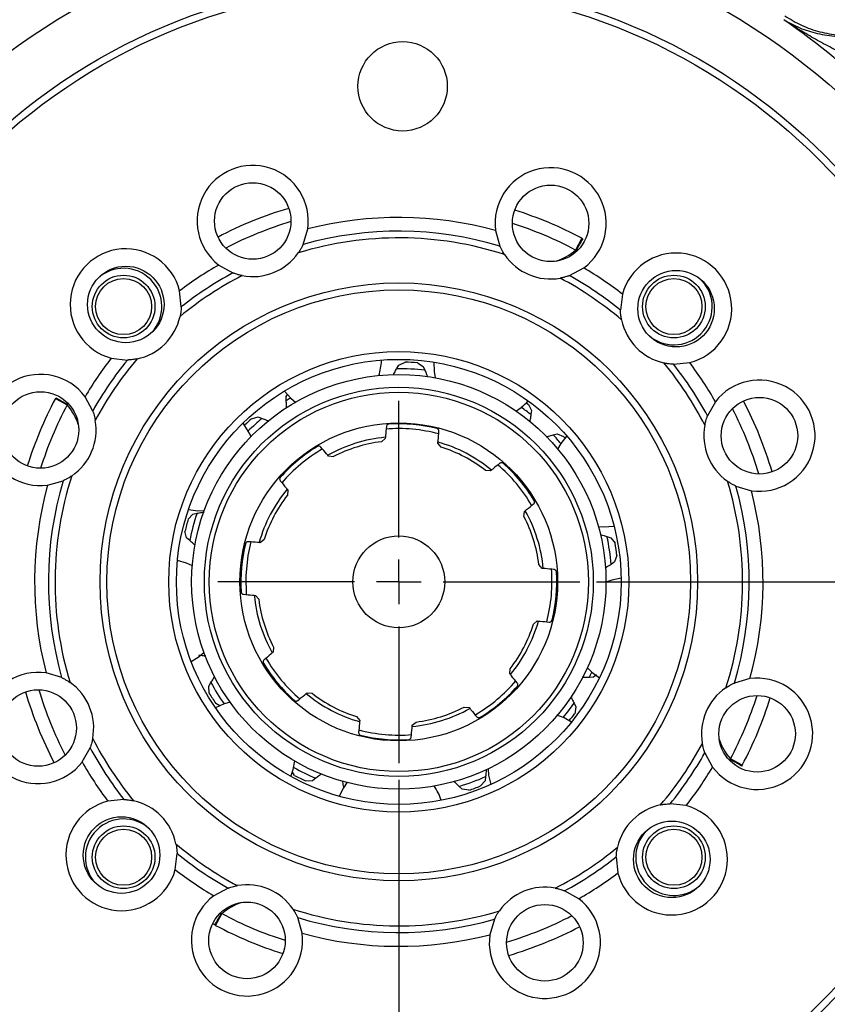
# Model space of a CAD drawing. Header units: inches. Extents: x 0.1 to 16.9, y 0.1 to 10.9.
# Tile 12 of 14: x 12.3 to 14.7, y 5.6 to 8.6. Entities that reach past the tile are written whole.
import ezdxf

# ---------------------------------------------------------------- set-up
doc = ezdxf.new("R2010")
doc.units = ezdxf.units.IN
doc.header["$MEASUREMENT"] = 0
doc.layers.add('DIMENSION', color=7, linetype='Continuous')
doc.styles.add('SLDTEXTSTYLE0', font='TXT', dxfattribs={"width": 0.75})
doc.dimstyles.new('SLDDIMSTYLE0', dxfattribs={"dimtxt": 0.125, "dimasz": 0.13, "dimexe": 0, "dimexo": 0.0625, "dimgap": 0.03125, "dimtad": 0, "dimtih": 1, "dimtoh": 1, "dimdec": 1, "dimlfac": 1.5, "dimrnd": 1e-09, "dimzin": 12, "dimdsep": 46, "dimtxsty": 'SLDTEXTSTYLE0', "dimsah": 1, "dimcen": 0.09, "dimadec": 0, "dimazin": 3, "dimtfac": 1, "dimtdec": 1, "dimtofl": 0, "dimtmove": 0, "dimatfit": 3, "dimfxl": 0, "dimfrac": 2, "dimtolj": 1, "dimtzin": 12, "dimarcsym": 0})
doc.dimstyles.new('SLDDIMSTYLE3', dxfattribs={"dimtxt": 0.125, "dimasz": 0.13, "dimexe": 0, "dimexo": 0.0625, "dimgap": 0.03125, "dimtad": 0, "dimtih": 1, "dimtoh": 1, "dimdec": 1, "dimlfac": 1.5, "dimrnd": 1e-09, "dimzin": 12, "dimdsep": 46, "dimtxsty": 'SLDTEXTSTYLE0', "dimsah": 1, "dimcen": 0.09, "dimadec": 0, "dimazin": 3, "dimtfac": 1, "dimtdec": 1, "dimtmove": 0, "dimatfit": 0, "dimfxl": 0, "dimfrac": 2, "dimtolj": 1, "dimtzin": 12, "dimarcsym": 0})

# ---------------------------------------------------------------- blocks, each defined once
blk = doc.blocks.new('_D_6')
at = {"layer": 'DIMENSION'}
for p, q in [((14.0697, 8.9401), (16.2448, 8.9401)), ((16.1198, 8.9401), (16.1198, 7.5565)), ((15.9813, 7.5311), (15.9432, 7.5311)), ((15.9432, 7.5311), (15.9432, 7.3327)), ((16.2584, 7.5311), (16.2965, 7.5311)), ((16.2965, 7.5311), (16.2965, 7.3327)), ((15.9432, 7.3327), (15.9813, 7.3327)), ((16.2965, 7.3327), (16.2584, 7.3327)), ((16.1198, 4.0704), (16.1198, 7.1457)), ((14.648, 4.0704), (16.2448, 4.0704))]:
    blk.add_line(p, q, dxfattribs=at)
for points in [[(16.1198, 8.9401), (16.0998, 8.8101), (16.1398, 8.8101)], [(16.1198, 4.0704), (16.1398, 4.2004), (16.0998, 4.2004)]]:
    blk.add_solid(points, dxfattribs=at)
at = {"layer": 'DIMENSION', "char_height": 0.125, "attachment_point": 1, "style": 'SLDTEXTSTYLE0'}
for s, insert in [('186', (15.9813, 7.4938)), ('7.3', (16.0044, 7.3068))]:
    blk.add_mtext(s, dxfattribs=dict(at, insert=insert))
blk = doc.blocks.new('_D_7')
at = {"layer": 'DIMENSION'}
for p, q in [((15.4452, 6.0311), (15.4452, 3.0402)), ((12.5585, 4.3149), (12.5585, 3.0402)), ((13.2387, 3.3453), (13.2006, 3.3453)), ((13.2006, 3.3453), (13.2006, 3.1468)), ((13.5157, 3.3453), (13.5538, 3.3453)), ((13.5538, 3.3453), (13.5538, 3.1468)), ((12.5585, 3.1652), (13.0909, 3.1652)), ((15.4452, 3.1652), (13.6634, 3.1652)), ((13.2006, 3.1468), (13.2387, 3.1468)), ((13.5538, 3.1468), (13.5157, 3.1468))]:
    blk.add_line(p, q, dxfattribs=at)
for points in [[(12.5585, 3.1652), (12.6885, 3.1452), (12.6885, 3.1852)], [(15.4452, 3.1652), (15.3152, 3.1852), (15.3152, 3.1452)]]:
    blk.add_solid(points, dxfattribs=at)
at = {"layer": 'DIMENSION', "char_height": 0.125, "attachment_point": 1, "style": 'SLDTEXTSTYLE0'}
for s, insert in [('110', (13.2387, 3.308)), ('4.3', (13.2617, 3.121))]:
    blk.add_mtext(s, dxfattribs=dict(at, insert=insert))
blk = doc.blocks.new('_D_8')
at = {"layer": 'DIMENSION'}
for p, q in [((13.3919, 6.2938), (13.3919, 3.7439)), ((12.5585, 4.3149), (12.5585, 3.7439)), ((12.8025, 4.049), (12.7644, 4.049)), ((12.7644, 4.049), (12.7644, 3.8505)), ((12.9872, 4.049), (13.0253, 4.049)), ((13.0253, 4.049), (13.0253, 3.8505)), ((12.5585, 3.8689), (12.3085, 3.8689)), ((13.3919, 3.8689), (13.6419, 3.8689)), ((12.7644, 3.8505), (12.8025, 3.8505)), ((13.0253, 3.8505), (12.9872, 3.8505))]:
    blk.add_line(p, q, dxfattribs=at)
for points in [[(12.5585, 3.8689), (12.4285, 3.8889), (12.4285, 3.8489)], [(13.3919, 3.8689), (13.5219, 3.8489), (13.5219, 3.8889)]]:
    blk.add_solid(points, dxfattribs=at)
at = {"layer": 'DIMENSION', "char_height": 0.125, "attachment_point": 1, "style": 'SLDTEXTSTYLE0'}
for s, insert in [('32', (12.8025, 4.0117)), ('1.3', (12.7794, 3.8246))]:
    blk.add_mtext(s, dxfattribs=dict(at, insert=insert))
blk = doc.blocks.new('_D_12')
at = {"layer": 'DIMENSION'}
for p, q in [((13.9848, 6.8868), (15.8875, 6.8868)), ((15.7625, 6.8868), (15.7625, 4.9339)), ((15.624, 4.9085), (15.5859, 4.9085)), ((15.5859, 4.9085), (15.5859, 4.7101)), ((15.901, 4.9085), (15.9391, 4.9085)), ((15.9391, 4.9085), (15.9391, 4.7101)), ((15.5859, 4.7101), (15.624, 4.7101)), ((15.9391, 4.7101), (15.901, 4.7101)), ((15.7625, 4.0704), (15.7625, 4.523)), ((14.2339, 4.0704), (15.8875, 4.0704))]:
    blk.add_line(p, q, dxfattribs=at)
for points in [[(15.7625, 6.8868), (15.7425, 6.7568), (15.7825, 6.7568)], [(15.7625, 4.0704), (15.7825, 4.2004), (15.7425, 4.2004)]]:
    blk.add_solid(points, dxfattribs=at)
at = {"layer": 'DIMENSION', "char_height": 0.125, "attachment_point": 1, "style": 'SLDTEXTSTYLE0'}
for s, insert in [('107', (15.624, 4.8712)), ('4.2', (15.647, 4.6842))]:
    blk.add_mtext(s, dxfattribs=dict(at, insert=insert))
blk = doc.blocks.new('SW_CENTERMARKSYMBOL_1')
at = {"layer": 'DIMENSION', "color": 0}
for p, q in [((0, 0.1333), (0, 0.5429)), ((0, 0), (0, 0.0667)), ((-0.1333, 0), (-0.5429, 0)), ((0, 0), (-0.0667, 0)), ((0, 0), (0, -0.0667)), ((0, 0), (0.0667, 0)), ((0.1333, 0), (0.5429, 0)), ((0, -0.1333), (0, -0.5429))]:
    blk.add_line(p, q, dxfattribs=at)

msp = doc.modelspace()

# ---------------------------------------------------------------- linework, layer by layer
at = {"color": 7, "linetype": 'Continuous', "lineweight": 25}
for p, q in [((13.1049, 7.8975), (13.1189, 7.9441)), ((13.6817, 7.9396), (13.6949, 7.8928)), ((13.9409, 7.9162), (13.9221, 7.8809)), ((13.9409, 7.9162), (13.9437, 7.9147)), ((13.9242, 7.8801), (13.9221, 7.8809)), ((12.8522, 7.8361), (12.8947, 7.8123)), ((13.9038, 7.8043), (13.9466, 7.8274)), ((12.7398, 7.7106), (12.7349, 7.759)), ((14.0623, 7.7487), (14.0566, 7.7004)), ((12.5299, 7.5572), (12.5782, 7.5515)), ((13.3855, 7.5256), (13.3919, 7.5364)), ((13.3919, 7.5364), (13.4105, 7.5453)), ((13.4475, 7.5432), (13.465, 7.5323)), ((13.465, 7.5323), (13.4702, 7.5208)), ((14.2157, 7.5388), (14.2641, 7.5438)), ((12.3625, 7.4358), (12.364, 7.4386)), ((12.3625, 7.4358), (12.3978, 7.417)), ((12.4743, 7.3987), (12.4513, 7.4415)), ((13.0543, 7.4419), (13.0593, 7.4494)), ((13.0545, 7.4292), (13.0543, 7.4419)), ((12.3985, 7.419), (12.3978, 7.417)), ((13.7805, 7.4187), (13.7898, 7.4003)), ((14.3412, 7.4264), (14.3175, 7.3839)), ((12.9501, 7.3755), (12.97, 7.3809)), ((12.97, 7.3809), (12.982, 7.3767)), ((13.7898, 7.4003), (13.7882, 7.3878)), ((13.3518, 7.3199), (13.3514, 7.3164)), ((13.8544, 7.3275), (13.8667, 7.3302)), ((13.8667, 7.3302), (13.8859, 7.3227)), ((13.3514, 7.3164), (13.3399, 7.3067)), ((13.5091, 7.3021), (13.5094, 7.3056)), ((13.5187, 7.2905), (13.5091, 7.3021)), ((13.1811, 7.2633), (13.1788, 7.266)), ((13.1961, 7.2619), (13.1811, 7.2633)), ((13.6671, 7.2191), (13.652, 7.2205)), ((13.6698, 7.2214), (13.6671, 7.2191)), ((12.339, 7.1766), (12.3859, 7.1898)), ((14.4026, 7.1737), (14.4492, 7.1597)), ((13.0572, 7.1647), (13.0595, 7.1619)), ((13.0595, 7.1619), (13.0581, 7.1469)), ((12.7605, 7.0748), (12.7747, 7.0897)), ((12.7747, 7.0897), (12.7871, 7.0924)), ((13.767, 7.0825), (13.7684, 7.0976)), ((13.7684, 7.0976), (13.7711, 7.0998)), ((12.7558, 7.0189), (12.7509, 7.039)), ((14.016, 7.023), (14.028, 7.0189)), ((12.7651, 7.0105), (12.7558, 7.0189)), ((12.9766, 7.0039), (12.973, 7.0043)), ((12.9882, 7.0136), (12.9766, 7.0039)), ((14.028, 7.0189), (14.0405, 7.0025)), ((14.0459, 6.9658), (14.0388, 6.9465)), ((13.8215, 6.9272), (13.8118, 6.9388)), ((14.0388, 6.9465), (14.0286, 6.9391)), ((12.933, 6.9051), (12.9343, 6.8481)), ((13.825, 6.9269), (13.8215, 6.9272)), ((12.9587, 6.8466), (12.9623, 6.8463)), ((12.9623, 6.8463), (12.9719, 6.8347)), ((13.7956, 6.7599), (13.8072, 6.7696)), ((13.8072, 6.7696), (13.8107, 6.7693)), ((13.0154, 6.676), (13.0126, 6.6737)), ((13.0167, 6.691), (13.0154, 6.676)), ((12.3812, 6.5998), (12.3345, 6.6138)), ((13.7243, 6.6116), (13.7256, 6.6266)), ((13.7265, 6.6088), (13.7243, 6.6116)), ((13.9843, 6.6085), (13.9757, 6.6016)), ((12.8223, 6.5743), (12.8287, 6.5851)), ((13.9757, 6.6016), (13.9631, 6.6007)), ((14.4447, 6.5969), (14.3979, 6.5837)), ((12.8235, 6.5537), (12.8223, 6.5743)), ((13.114, 6.5521), (13.1167, 6.5544)), ((13.1167, 6.5544), (13.1317, 6.553)), ((12.8553, 6.5154), (12.8431, 6.5222)), ((13.9175, 6.5236), (13.9226, 6.5121)), ((13.5877, 6.5116), (13.6027, 6.5102)), ((13.6027, 6.5102), (13.6049, 6.5075)), ((13.9226, 6.5121), (13.9192, 6.4918)), ((13.265, 6.483), (13.2747, 6.4715)), ((13.2747, 6.4715), (13.2744, 6.4679)), ((13.4323, 6.4571), (13.4439, 6.4668)), ((13.432, 6.4536), (13.4323, 6.4571)), ((12.4425, 6.3471), (12.4663, 6.3896)), ((14.3094, 6.3749), (14.3325, 6.332)), ((14.3853, 6.3545), (14.386, 6.3566)), ((14.4213, 6.3377), (14.386, 6.3566)), ((13.0793, 6.3068), (13.0728, 6.3163)), ((14.4213, 6.3377), (14.4198, 6.3349)), ((13.133, 6.2909), (13.1124, 6.2901)), ((13.1433, 6.2983), (13.133, 6.2909)), ((13.6507, 6.2909), (13.6372, 6.2753)), ((13.6523, 6.3034), (13.6507, 6.2909)), ((13.582, 6.2655), (13.5726, 6.274)), ((13.6024, 6.2625), (13.582, 6.2655)), ((12.568, 6.2347), (12.5196, 6.2298)), ((14.2539, 6.2164), (14.2055, 6.222)), ((12.7215, 6.0248), (12.7272, 6.0731)), ((14.0439, 6.0629), (14.0489, 6.0145)), ((12.88, 5.9692), (12.8371, 5.9462)), ((13.9315, 5.9374), (13.8891, 5.9612)), ((12.8428, 5.8574), (12.8617, 5.8926)), ((12.8596, 5.8934), (12.8617, 5.8926)), ((13.102, 5.8339), (13.0888, 5.8807)), ((13.6788, 5.876), (13.6649, 5.8294)), ((12.84, 5.8589), (12.8344, 5.8617)), ((12.8428, 5.8574), (12.84, 5.8589))]:
    msp.add_line(p, q, dxfattribs=at)
at = {"color": 8, "linetype": 'Continuous', "lineweight": 25}
msp.add_line((12.8547, 5.895), (12.8596, 5.8934), dxfattribs=at)
at = {"color": 7, "linetype": 'Continuous', "lineweight": 25, "flags": 128}
for points in [[(13.4965, 7.5452), (13.4975, 7.5168), (13.5008, 7.4982)], [(13.0488, 7.4584), (13.0678, 7.4373), (13.0833, 7.4245)], [(13.0678, 7.4373), (13.0636, 7.4348), (13.0545, 7.4292)], [(13.7741, 7.4234), (13.7768, 7.4215), (13.7805, 7.4187)], [(12.9491, 7.3208), (12.9449, 7.3307), (12.925, 7.3626)], [(13.8953, 7.3239), (13.8778, 7.3016), (13.8679, 7.2841)], [(13.8859, 7.3227), (13.889, 7.3192), (13.89, 7.318)], [(12.7616, 7.1041), (12.7897, 7.1001), (12.8074, 7.1002)], [(13.9903, 7.053), (14.006, 7.0515), (14.0374, 7.0532)], [(12.9486, 7.0069), (12.9395, 6.9661), (12.933, 6.9051)], [(12.7732, 6.9349), (12.7556, 6.9431), (12.7283, 6.9512)], [(14.0584, 6.898), (14.0307, 6.8922), (14.013, 6.8856)], [(12.7694, 6.6482), (12.7934, 6.6632), (12.8087, 6.6762)], [(13.9564, 6.6304), (13.9705, 6.6162), (13.9934, 6.5993)], [(13.9631, 6.6007), (13.9677, 6.6102), (13.9706, 6.6161)], [(12.8876, 6.5261), (12.8682, 6.5209), (12.8422, 6.5096)], [(13.9097, 6.4669), (13.8875, 6.4791), (13.8658, 6.487)], [(13.0684, 6.3039), (13.0757, 6.3249), (13.0805, 6.3506)], [(13.6595, 6.3263), (13.6612, 6.3075), (13.6679, 6.2799)], [(13.2374, 6.2863), (13.2258, 6.2699), (13.2132, 6.2445)]]:
    msp.add_lwpolyline(points, dxfattribs=at)
at = {"color": 7, "linetype": 'Continuous', "lineweight": 25}
for centre, radius in [((13.3919, 6.8868), 1.9709), ((13.3919, 6.8868), 1.8063), ((13.3919, 6.8868), 1.7857), ((13.4034, 8.3716), 0.1339), ((12.954, 7.9681), 0.1147), ((13.847, 7.961), 0.1147), ((12.5733, 7.7181), 0.1147), ((14.2232, 7.7053), 0.1147), ((12.5669, 7.7117), 0.094), ((12.5669, 7.7117), 0.084), ((14.2168, 7.7117), 0.094), ((14.2168, 7.7117), 0.084), ((13.3919, 6.8868), 0.8957), ((13.3919, 6.8868), 0.875), ((13.3919, 6.8868), 0.6898), ((13.3919, 6.8868), 0.6667), ((13.3919, 6.8868), 0.6211), ((13.3919, 6.8868), 0.583), ((12.3176, 7.3419), 0.1147), ((13.3919, 6.8868), 0.5684), ((14.4732, 7.3247), 0.1147), ((13.3919, 6.8868), 0.4763), ((13.3919, 6.8868), 0.1377), ((12.3105, 6.4488), 0.1147), ((14.4661, 6.4316), 0.1147), ((12.5606, 6.0682), 0.1147), ((14.2104, 6.0554), 0.1147), ((12.5669, 6.0618), 0.094), ((12.5669, 6.0618), 0.084), ((14.2168, 6.0618), 0.094), ((14.2168, 6.0618), 0.084), ((12.9368, 5.8125), 0.1147), ((13.8298, 5.8054), 0.1147)]:
    msp.add_circle(centre, radius, dxfattribs=at)
for centre, radius, start, end in [((13.3919, 6.8868), 2.0419, 34.4163, 55.5837), ((12.954, 7.9681), 0.1667, 351.7088, 232.3837), ((13.847, 7.961), 0.1667, 306.7015, 187.3765), ((13.3919, 6.8868), 1.1667, 106.4126, 117.6799), ((13.3919, 6.8868), 1.1667, 61.9267, 72.6726), ((13.3919, 6.8868), 1.092, 74.6083, 104.4769), ((13.3919, 6.8868), 1.0507, 73.2352, 105.85), ((13.3919, 6.8868), 1.0307, 72.0745, 107.0107), ((14.3189, 7.6794), 0.4429, 147.9116, 153.046), ((12.5733, 7.7181), 0.1667, 14.2195, 254.8945), ((12.954, 7.9681), 0.1667, 259.1724, 324.9201), ((13.847, 7.961), 0.1667, 214.1651, 279.9129), ((14.2232, 7.7053), 0.1667, 284.2195, 164.8945), ((12.5669, 7.7117), 0.1147, 317.0326, 132.5244), ((13.3919, 6.8868), 1.092, 119.6156, 126.9877), ((13.3919, 6.8868), 1.092, 52.1263, 59.4697), ((13.3919, 6.8868), 1.0307, 117.0818, 129.5215), ((13.3919, 6.8868), 1.0507, 118.2425, 128.3608), ((13.3919, 6.8868), 1.0307, 49.5926, 62.0034), ((13.3919, 6.8868), 1.0507, 50.7532, 60.8428), ((14.2168, 7.7117), 0.1147, 227.0326, 42.5244), ((12.5733, 7.7181), 0.1667, 281.6831, 347.4309), ((14.2232, 7.7053), 0.1667, 191.6831, 257.4309), ((13.3919, 6.8868), 1.092, 142.1263, 149.4697), ((13.3919, 6.8868), 1.0307, 139.5926, 152.0034), ((13.3919, 6.8868), 1.0507, 140.7532, 150.8428), ((13.1783, 7.5555), 0.1618, 341.8061, 357.7119), ((13.3919, 6.8868), 0.6388, 82.959, 90.5745), ((13.3919, 6.8868), 0.6588, 85.1535, 88.3801), ((13.3919, 6.8868), 1.0307, 27.0818, 39.5215), ((13.3919, 6.8868), 1.0507, 28.2425, 38.3608), ((13.3919, 6.8868), 1.092, 29.6156, 36.9877), ((12.3176, 7.3419), 0.1667, 36.7015, 277.3765), ((14.4732, 7.3247), 0.1667, 261.7088, 142.3837), ((13.3919, 6.8868), 1.1667, 151.9267, 162.6726), ((12.5992, 7.8138), 0.4429, 237.9116, 243.046), ((13.6581, 7.5363), 0.1618, 301.3822, 318.5528), ((13.3919, 6.8868), 0.6388, 51.6547, 54.9373), ((13.3919, 6.8868), 1.1667, 16.4126, 27.6799), ((13.3919, 6.8868), 0.6588, 132.11, 134.5421), ((13.3919, 6.8868), 0.6388, 129.9155, 134.9373), ((12.3176, 7.3419), 0.1667, 304.1651, 9.9129), ((13.3919, 6.8868), 0.4592, 74.8624, 94.817), ((13.3919, 6.8868), 0.4735, 76.0204, 93.6001), ((14.4732, 7.3247), 0.1667, 169.1724, 234.9201), ((13.3919, 6.8868), 0.435, 95.2916, 119.3289), ((13.3919, 6.8868), 0.6388, 40.4864, 43.618), ((13.3919, 6.8868), 0.4735, 121.0204, 138.6001), ((13.3919, 6.8868), 0.4232, 97.0621, 117.5584), ((13.3919, 6.8868), 0.435, 50.2916, 74.3289), ((13.3919, 6.8868), 0.4232, 52.0621, 72.5584), ((13.3919, 6.8868), 0.4592, 119.848, 139.8114), ((13.3919, 6.8868), 0.4593, 29.879, 49.8212), ((13.3919, 6.8868), 0.4735, 31.0204, 48.6001), ((13.3919, 6.8868), 1.0307, 162.0745, 197.0107), ((13.3919, 6.8868), 1.092, 164.6083, 194.4769), ((13.3919, 6.8868), 1.0507, 163.2352, 195.85), ((13.3919, 6.8868), 1.0307, 342.0745, 17.0107), ((13.3919, 6.8868), 1.0507, 343.2352, 15.85), ((13.3919, 6.8868), 0.435, 140.2916, 164.3289), ((13.3919, 6.8868), 0.4232, 142.0621, 162.5584), ((13.3919, 6.8868), 1.092, 344.6083, 14.4769), ((13.3919, 6.8868), 0.6388, 161.2199, 168.8354), ((13.3919, 6.8868), 0.4232, 7.0621, 27.5584), ((13.3919, 6.8868), 0.435, 5.2916, 29.3289), ((13.3919, 6.8868), 0.6588, 163.4143, 166.641), ((13.3919, 6.8868), 0.6388, 4.6982, 12.3137), ((13.3919, 6.8868), 0.4735, 166.0204, 183.6001), ((13.3919, 6.8868), 0.6588, 6.8926, 10.1192), ((13.3919, 6.8868), 0.4593, 344.8851, 4.8241), ((13.3919, 6.8868), 0.4735, 346.0204, 3.6001), ((13.3919, 6.8868), 0.435, 185.2916, 209.3289), ((13.3919, 6.8868), 0.4232, 187.0621, 207.5584), ((13.3919, 6.8868), 0.4232, 322.0621, 342.5584), ((13.3919, 6.8868), 0.435, 320.2916, 344.3289), ((13.3919, 6.8868), 0.4735, 211.0204, 228.6001), ((13.3919, 6.8868), 0.4592, 209.8655, 229.8252), ((12.3105, 6.4488), 0.1667, 81.7088, 322.3837), ((12.3105, 6.4488), 0.1667, 349.1724, 54.9201), ((13.3919, 6.8868), 0.6388, 208.1764, 214.9373), ((13.3919, 6.8868), 0.4593, 300.152, 319.8256), ((14.4661, 6.4316), 0.1667, 216.7015, 97.3765), ((13.3919, 6.8868), 1.1667, 196.4126, 207.6799), ((13.3919, 6.8868), 0.6588, 210.3709, 213.5975), ((13.3919, 6.8868), 0.435, 230.2916, 254.3289), ((13.3919, 6.8868), 0.4232, 232.0621, 252.5584), ((13.3919, 6.8868), 0.4735, 301.0204, 318.6001), ((14.4661, 6.4316), 0.1667, 124.1651, 189.9129), ((13.3919, 6.8868), 0.6388, 320.4864, 325.3571), ((13.3919, 6.8868), 1.1667, 331.9267, 342.6726), ((13.3919, 6.8868), 0.435, 275.2916, 299.3289), ((13.3919, 6.8868), 0.4232, 277.0621, 297.5584), ((13.3919, 6.8868), 0.6588, 320.8816, 323.1627), ((13.3919, 6.8868), 0.4593, 254.8723, 274.8259), ((13.3919, 6.8868), 1.0307, 207.0818, 219.5215), ((13.3919, 6.8868), 0.4735, 256.0204, 273.6001), ((13.3919, 6.8868), 1.0307, 319.5926, 332.0034), ((13.3919, 6.8868), 1.0507, 208.2425, 218.3608), ((13.3919, 6.8868), 1.0507, 320.7532, 330.8428), ((13.3919, 6.8868), 1.092, 209.6156, 216.9877), ((14.1845, 5.9597), 0.4429, 57.9116, 63.046), ((13.3919, 6.8868), 0.6388, 240.4864, 247.0963), ((13.3919, 6.8868), 1.092, 322.1263, 329.4697), ((13.3919, 6.8868), 0.6588, 241.6752, 244.9018), ((13.3919, 6.8868), 0.6388, 286.4373, 294.0528), ((13.3638, 6.1853), 0.1618, 16.8709, 33.9377), ((13.3919, 6.8868), 0.6588, 288.6317, 291.8584), ((12.5606, 6.0682), 0.1667, 104.2195, 344.8945), ((12.5606, 6.0682), 0.1667, 11.6831, 77.4309), ((14.2104, 6.0554), 0.1667, 101.6831, 167.4309), ((14.2104, 6.0554), 0.1667, 194.2195, 74.8945), ((12.5669, 6.0618), 0.1147, 47.0326, 222.5244), ((14.2168, 6.0618), 0.1147, 137.0326, 312.5244), ((13.3919, 6.8868), 1.0307, 229.5926, 242.0034), ((13.3919, 6.8868), 1.0307, 297.0818, 309.5215), ((13.3919, 6.8868), 1.0507, 230.7532, 240.8428), ((13.3919, 6.8868), 1.0507, 298.2425, 308.3608), ((13.3919, 6.8868), 1.092, 232.1263, 239.4697), ((13.3919, 6.8868), 1.092, 299.6156, 306.9877), ((12.9368, 5.8125), 0.1667, 34.1651, 99.9129), ((13.8298, 5.8054), 0.1667, 79.1724, 144.9201), ((12.9368, 5.8125), 0.1667, 126.7015, 7.3765), ((13.8298, 5.8054), 0.1667, 171.7088, 52.3837), ((13.3919, 6.8868), 1.0307, 252.0745, 287.0107), ((12.4648, 6.0941), 0.4429, 327.9116, 333.046), ((13.3919, 6.8868), 1.0507, 253.2352, 285.85), ((13.3919, 6.8868), 1.1667, 241.9267, 252.6726), ((13.3919, 6.8868), 1.1667, 286.4126, 297.6799), ((13.3919, 6.8868), 1.092, 254.6083, 284.4769), ((13.3919, 6.8868), 2.0419, 304.4163, 325.5837)]:
    msp.add_arc(centre, radius, start, end, dxfattribs=at)
at = {"color": 8, "linetype": 'Continuous', "lineweight": 25}
for centre, radius, start, end in [((13.3919, 6.8868), 1.1267, 106.6738, 117.4187), ((13.3919, 6.8868), 1.1267, 61.9267, 72.4114), ((13.8088, 8.012), 0.1733, 288.3351, 310.8313), ((13.3919, 6.8868), 1.1267, 151.9267, 162.4114), ((12.2666, 7.3036), 0.1733, 18.3351, 40.8313), ((13.3919, 6.8868), 1.1267, 16.6738, 27.4187), ((13.3919, 6.8868), 1.1267, 196.6738, 207.4187), ((13.3919, 6.8868), 1.1267, 331.9267, 342.4114), ((14.5171, 6.4699), 0.1733, 198.3351, 220.8313), ((12.975, 5.7615), 0.1733, 108.3351, 130.8313), ((13.3919, 6.8868), 1.1267, 241.9267, 252.4114), ((13.3919, 6.8868), 1.1267, 286.6738, 297.4187)]:
    msp.add_arc(centre, radius, start, end, dxfattribs=at)
at = {"color": 7, "linetype": 'Continuous', "lineweight": 25}
for points, knots in [([(14.546, 8.5712), (14.5616, 8.5626), (14.5928, 8.5453), (14.646, 8.5291), (14.703, 8.5197), (14.7471, 8.5226), (14.7686, 8.5241)], [0, 0, 0, 0, 0.2579567, 0.5135156, 0.7617742, 1, 1, 1, 1]), ([(14.8472, 8.4245), (14.8309, 8.4291), (14.7969, 8.4386), (14.7468, 8.4589), (14.6966, 8.4825), (14.6475, 8.5088), (14.5973, 8.538), (14.564, 8.5595), (14.546, 8.5712)], [0, 0, 0, 0, 0.148634, 0.307878, 0.478548, 0.643401, 0.806559, 1, 1, 1, 1]), ([(14.5495, 8.5827), (14.5659, 8.5726), (14.5988, 8.5525), (14.6538, 8.5338), (14.7109, 8.5236), (14.7495, 8.5253), (14.7687, 8.5262)], [0, 0, 0, 0, 0.250012, 0.500009, 0.750001, 1, 1, 1, 1]), ([(13.1049, 7.8975), (13.1048, 7.8973), (13.1047, 7.8969), (13.1033, 7.8941), (13.1007, 7.889), (13.0964, 7.8813), (13.0925, 7.8755), (13.0904, 7.8723)], [0, 0, 0, 0, 0.140058, 0.279811, 0.462436, 0.711187, 1, 1, 1, 1]), ([(13.7091, 7.8674), (13.709, 7.8675), (13.7066, 7.871), (13.7028, 7.8772), (13.6987, 7.8849), (13.6963, 7.8897), (13.6951, 7.8923), (13.695, 7.8926), (13.6949, 7.8928)], [0, 0, 0, 0, 0.012719, 0.323683, 0.557217, 0.731759, 0.876772, 1, 1, 1, 1]), ([(12.9227, 7.8044), (12.9225, 7.8045), (12.9184, 7.8052), (12.9112, 7.8069), (12.9029, 7.8094), (12.8979, 7.8112), (12.8952, 7.8122), (12.8948, 7.8123), (12.8947, 7.8123)], [0, 0, 0, 0, 0.012719, 0.323683, 0.557217, 0.731759, 0.876772, 1, 1, 1, 1]), ([(13.9038, 7.8043), (13.9036, 7.8042), (13.9032, 7.8041), (13.9002, 7.803), (13.8948, 7.8013), (13.8863, 7.7989), (13.8794, 7.7975), (13.8757, 7.7968)], [0, 0, 0, 0, 0.140058, 0.279811, 0.462436, 0.711187, 1, 1, 1, 1]), ([(12.7398, 7.7106), (12.7398, 7.7104), (12.7398, 7.71), (12.7396, 7.7068), (12.7392, 7.7012), (12.7381, 7.6924), (12.7367, 7.6855), (12.736, 7.6818)], [0, 0, 0, 0, 0.140058, 0.279811, 0.462436, 0.711187, 1, 1, 1, 1]), ([(14.06, 7.6716), (14.0599, 7.6717), (14.0591, 7.6758), (14.0579, 7.6831), (14.057, 7.6917), (14.0567, 7.697), (14.0566, 7.6999), (14.0566, 7.7003), (14.0566, 7.7004)], [0, 0, 0, 0, 0.0127193, 0.3236834, 0.5572167, 0.731759, 0.8767718, 1, 1, 1, 1]), ([(12.6071, 7.5549), (12.6069, 7.5548), (12.6028, 7.554), (12.5956, 7.5528), (12.5869, 7.5519), (12.5816, 7.5516), (12.5787, 7.5515), (12.5784, 7.5515), (12.5782, 7.5515)], [0, 0, 0, 0, 0.012719, 0.323683, 0.557217, 0.731759, 0.876772, 1, 1, 1, 1]), ([(13.3756, 7.5065), (13.3778, 7.511), (13.3809, 7.5174), (13.3844, 7.5237), (13.3855, 7.5256)], [0, 0, 0, 0, 0.697449, 1, 1, 1, 1]), ([(14.2157, 7.5388), (14.2155, 7.5388), (14.2151, 7.5388), (14.2119, 7.539), (14.2063, 7.5395), (14.1975, 7.5405), (14.1906, 7.5419), (14.1869, 7.5426)], [0, 0, 0, 0, 0.140058, 0.279811, 0.462436, 0.711187, 1, 1, 1, 1]), ([(13.4702, 7.5208), (13.471, 7.5188), (13.4738, 7.5122), (13.4762, 7.5055), (13.4778, 7.5008)], [0, 0, 0, 0, 0.302551, 1, 1, 1, 1]), ([(13.0559, 7.4079), (13.0555, 7.4128), (13.0548, 7.4199), (13.0546, 7.4271), (13.0545, 7.4292)], [0, 0, 0, 0, 0.697449, 1, 1, 1, 1]), ([(12.4743, 7.3987), (12.4744, 7.3985), (12.4745, 7.3981), (12.4756, 7.3951), (12.4774, 7.3897), (12.4798, 7.3812), (12.4811, 7.3743), (12.4818, 7.3706)], [0, 0, 0, 0, 0.140058, 0.279811, 0.462436, 0.711187, 1, 1, 1, 1]), ([(12.982, 7.3767), (12.984, 7.376), (12.9907, 7.3735), (12.9972, 7.3707), (13.0018, 7.3687)], [0, 0, 0, 0, 0.302551, 1, 1, 1, 1]), ([(13.7882, 7.3878), (13.7879, 7.3857), (13.7868, 7.3786), (13.7854, 7.3716), (13.7844, 7.3667)], [0, 0, 0, 0, 0.302551, 1, 1, 1, 1]), ([(14.3095, 7.356), (14.3096, 7.3561), (14.3104, 7.3603), (14.312, 7.3674), (14.3145, 7.3757), (14.3163, 7.3808), (14.3173, 7.3835), (14.3174, 7.3838), (14.3175, 7.3839)], [0, 0, 0, 0, 0.012719, 0.323683, 0.557217, 0.731759, 0.876772, 1, 1, 1, 1]), ([(13.3547, 7.3521), (13.3539, 7.3431), (13.3529, 7.3324), (13.3519, 7.3217), (13.3518, 7.3199)], [0, 0, 0, 0, 0.8363123, 1, 1, 1, 1]), ([(13.3621, 7.3593), (13.3617, 7.3593), (13.3606, 7.3591), (13.3589, 7.3585), (13.3569, 7.3571), (13.3552, 7.3549), (13.3549, 7.3531), (13.3547, 7.3521)], [0, 0, 0, 0, 0.086232, 0.192225, 0.355045, 0.650978, 1, 1, 1, 1]), ([(13.5123, 7.3377), (13.5123, 7.3392), (13.5122, 7.341), (13.5106, 7.3435), (13.5094, 7.3448), (13.5078, 7.3457), (13.5068, 7.3461), (13.5063, 7.3462)], [0, 0, 0, 0, 0.481421, 0.643578, 0.806708, 0.904208, 1, 1, 1, 1]), ([(13.5094, 7.3056), (13.5095, 7.3073), (13.5105, 7.3181), (13.5115, 7.3288), (13.5123, 7.3377)], [0, 0, 0, 0, 0.163688, 1, 1, 1, 1]), ([(13.8337, 7.3217), (13.8385, 7.3231), (13.8453, 7.3252), (13.8523, 7.3269), (13.8544, 7.3275)], [0, 0, 0, 0, 0.697449, 1, 1, 1, 1]), ([(13.1581, 7.2908), (13.1571, 7.2918), (13.1557, 7.2931), (13.1529, 7.2937), (13.1511, 7.2937), (13.1493, 7.2933), (13.1483, 7.2928), (13.1479, 7.2925)], [0, 0, 0, 0, 0.481421, 0.643578, 0.806708, 0.904208, 1, 1, 1, 1]), ([(13.1788, 7.266), (13.1777, 7.2674), (13.1708, 7.2756), (13.1639, 7.2839), (13.1581, 7.2908)], [0, 0, 0, 0, 0.163688, 1, 1, 1, 1]), ([(13.6946, 7.2421), (13.6877, 7.2363), (13.6794, 7.2294), (13.6711, 7.2225), (13.6698, 7.2214)], [0, 0, 0, 0, 0.836312, 1, 1, 1, 1]), ([(13.705, 7.2419), (13.7046, 7.2422), (13.7038, 7.2429), (13.7021, 7.2436), (13.6997, 7.2441), (13.697, 7.2437), (13.6954, 7.2426), (13.6946, 7.2421)], [0, 0, 0, 0, 0.086232, 0.192225, 0.355045, 0.650978, 1, 1, 1, 1]), ([(12.4112, 7.204), (12.4111, 7.2039), (12.4076, 7.2015), (12.4014, 7.1977), (12.3938, 7.1936), (12.3889, 7.1912), (12.3863, 7.19), (12.386, 7.1899), (12.3859, 7.1898)], [0, 0, 0, 0, 0.0127193, 0.3236834, 0.5572167, 0.731759, 0.8767718, 1, 1, 1, 1]), ([(13.0367, 7.1999), (13.0364, 7.1995), (13.0357, 7.1987), (13.035, 7.197), (13.0345, 7.1946), (13.035, 7.1919), (13.036, 7.1903), (13.0366, 7.1895)], [0, 0, 0, 0, 0.086232, 0.192225, 0.355045, 0.650978, 1, 1, 1, 1]), ([(13.0366, 7.1895), (13.0423, 7.1826), (13.0492, 7.1743), (13.0561, 7.166), (13.0572, 7.1647)], [0, 0, 0, 0, 0.836312, 1, 1, 1, 1]), ([(14.4026, 7.1737), (14.4024, 7.1738), (14.4021, 7.174), (14.3992, 7.1753), (14.3941, 7.1779), (14.3864, 7.1823), (14.3806, 7.1862), (14.3775, 7.1883)], [0, 0, 0, 0, 0.1400583, 0.2798106, 0.4624364, 0.7111872, 1, 1, 1, 1]), ([(13.7711, 7.0998), (13.7725, 7.101), (13.7807, 7.1079), (13.789, 7.1147), (13.7959, 7.1205)], [0, 0, 0, 0, 0.163688, 1, 1, 1, 1]), ([(13.7959, 7.1205), (13.7969, 7.1215), (13.7982, 7.1229), (13.7988, 7.1258), (13.7988, 7.1276), (13.7984, 7.1293), (13.7979, 7.1303), (13.7977, 7.1308)], [0, 0, 0, 0, 0.481421, 0.643578, 0.806708, 0.904208, 1, 1, 1, 1]), ([(12.7871, 7.0924), (12.7892, 7.0928), (12.7962, 7.0942), (12.8033, 7.0952), (12.8082, 7.0959)], [0, 0, 0, 0, 0.302551, 1, 1, 1, 1]), ([(13.9954, 7.0288), (14.0002, 7.0276), (14.0071, 7.0258), (14.014, 7.0236), (14.016, 7.023)], [0, 0, 0, 0, 0.697449, 1, 1, 1, 1]), ([(12.7817, 6.9969), (12.7778, 7), (12.7722, 7.0044), (12.7668, 7.009), (12.7651, 7.0105)], [0, 0, 0, 0, 0.697449, 1, 1, 1, 1]), ([(12.9409, 7.0072), (12.9395, 7.0071), (12.9376, 7.0071), (12.9351, 7.0055), (12.9338, 7.0042), (12.9329, 7.0027), (12.9326, 7.0017), (12.9324, 7.0011)], [0, 0, 0, 0, 0.481421, 0.643578, 0.806708, 0.904208, 1, 1, 1, 1]), ([(12.973, 7.0043), (12.9713, 7.0044), (12.9606, 7.0054), (12.9498, 7.0064), (12.9409, 7.0072)], [0, 0, 0, 0, 0.1636877, 1, 1, 1, 1]), ([(14.0286, 6.9391), (14.0268, 6.9379), (14.0209, 6.9338), (14.0148, 6.9301), (14.0105, 6.9275)], [0, 0, 0, 0, 0.302551, 1, 1, 1, 1]), ([(13.8572, 6.924), (13.8482, 6.9248), (13.8375, 6.9257), (13.8268, 6.9267), (13.825, 6.9269)], [0, 0, 0, 0, 0.836312, 1, 1, 1, 1]), ([(13.8644, 6.9165), (13.8644, 6.917), (13.8643, 6.918), (13.8636, 6.9197), (13.8622, 6.9217), (13.86, 6.9234), (13.8582, 6.9238), (13.8572, 6.924)], [0, 0, 0, 0, 0.0862318, 0.1922251, 0.3550446, 0.6509779, 1, 1, 1, 1]), ([(12.9193, 6.857), (12.9194, 6.8565), (12.9195, 6.8555), (12.9202, 6.8538), (12.9215, 6.8518), (12.9238, 6.8501), (12.9256, 6.8498), (12.9266, 6.8496)], [0, 0, 0, 0, 0.086232, 0.192225, 0.355045, 0.650978, 1, 1, 1, 1]), ([(12.9266, 6.8496), (12.9355, 6.8487), (12.9462, 6.8478), (12.957, 6.8468), (12.9587, 6.8466)], [0, 0, 0, 0, 0.836312, 1, 1, 1, 1]), ([(13.8107, 6.7693), (13.8125, 6.7691), (13.8232, 6.7681), (13.8339, 6.7672), (13.8429, 6.7663)], [0, 0, 0, 0, 0.163688, 1, 1, 1, 1]), ([(13.8429, 6.7663), (13.8443, 6.7664), (13.8462, 6.7664), (13.8486, 6.768), (13.8499, 6.7693), (13.8509, 6.7708), (13.8512, 6.7719), (13.8514, 6.7724)], [0, 0, 0, 0, 0.481421, 0.643578, 0.806708, 0.904208, 1, 1, 1, 1]), ([(13.0126, 6.6737), (13.0113, 6.6726), (13.003, 6.6657), (12.9947, 6.6588), (12.9878, 6.653)], [0, 0, 0, 0, 0.163688, 1, 1, 1, 1]), ([(12.8133, 6.6639), (12.8084, 6.6644), (12.8013, 6.6653), (12.7942, 6.6664), (12.7921, 6.6668)], [0, 0, 0, 0, 0.697449, 1, 1, 1, 1]), ([(12.9878, 6.653), (12.9869, 6.652), (12.9856, 6.6506), (12.9849, 6.6478), (12.9849, 6.646), (12.9853, 6.6442), (12.9858, 6.6432), (12.9861, 6.6427)], [0, 0, 0, 0, 0.481421, 0.643578, 0.806708, 0.904208, 1, 1, 1, 1]), ([(13.7472, 6.584), (13.7414, 6.591), (13.7346, 6.5992), (13.7277, 6.6075), (13.7265, 6.6088)], [0, 0, 0, 0, 0.8363123, 1, 1, 1, 1]), ([(12.3812, 6.5998), (12.3813, 6.5997), (12.3817, 6.5996), (12.3846, 6.5982), (12.3896, 6.5956), (12.3974, 6.5913), (12.4032, 6.5873), (12.4063, 6.5852)], [0, 0, 0, 0, 0.140058, 0.279811, 0.462436, 0.711187, 1, 1, 1, 1]), ([(12.8287, 6.5851), (12.8299, 6.5869), (12.8337, 6.593), (12.8378, 6.5988), (12.8407, 6.6029)], [0, 0, 0, 0, 0.302551, 1, 1, 1, 1]), ([(13.7471, 6.5736), (13.7474, 6.574), (13.748, 6.5749), (13.7488, 6.5765), (13.7492, 6.5789), (13.7488, 6.5817), (13.7478, 6.5832), (13.7472, 6.584)], [0, 0, 0, 0, 0.086232, 0.192225, 0.355045, 0.650978, 1, 1, 1, 1]), ([(13.9631, 6.6007), (13.9609, 6.6005), (13.9538, 6.6002), (13.9466, 6.6001), (13.9416, 6.6001)], [0, 0, 0, 0, 0.302551, 1, 1, 1, 1]), ([(14.3725, 6.5695), (14.3726, 6.5696), (14.3761, 6.572), (14.3823, 6.5758), (14.39, 6.58), (14.3948, 6.5823), (14.3974, 6.5835), (14.3977, 6.5836), (14.3979, 6.5837)], [0, 0, 0, 0, 0.012719, 0.323683, 0.557217, 0.731759, 0.876772, 1, 1, 1, 1]), ([(13.0892, 6.5314), (13.0961, 6.5372), (13.1043, 6.5441), (13.1126, 6.551), (13.114, 6.5521)], [0, 0, 0, 0, 0.836312, 1, 1, 1, 1]), ([(13.0787, 6.5316), (13.0791, 6.5313), (13.08, 6.5306), (13.0816, 6.5299), (13.084, 6.5294), (13.0868, 6.5298), (13.0883, 6.5309), (13.0892, 6.5314)], [0, 0, 0, 0, 0.086232, 0.192225, 0.355045, 0.650978, 1, 1, 1, 1]), ([(13.9076, 6.5426), (13.91, 6.5383), (13.9134, 6.532), (13.9165, 6.5256), (13.9175, 6.5236)], [0, 0, 0, 0, 0.697449, 1, 1, 1, 1]), ([(13.6049, 6.5075), (13.6061, 6.5062), (13.613, 6.4979), (13.6199, 6.4896), (13.6256, 6.4827)], [0, 0, 0, 0, 0.1636877, 1, 1, 1, 1]), ([(13.2744, 6.4679), (13.2742, 6.4662), (13.2732, 6.4554), (13.2723, 6.4447), (13.2715, 6.4358)], [0, 0, 0, 0, 0.163688, 1, 1, 1, 1]), ([(13.6256, 6.4827), (13.6267, 6.4817), (13.628, 6.4805), (13.6309, 6.4798), (13.6327, 6.4798), (13.6344, 6.4802), (13.6354, 6.4807), (13.6359, 6.481)], [0, 0, 0, 0, 0.4814208, 0.6435779, 0.8067079, 0.9042082, 1, 1, 1, 1]), ([(13.2715, 6.4358), (13.2715, 6.4344), (13.2716, 6.4325), (13.2731, 6.43), (13.2744, 6.4287), (13.2759, 6.4278), (13.277, 6.4274), (13.2775, 6.4273)], [0, 0, 0, 0, 0.481421, 0.643578, 0.806708, 0.904208, 1, 1, 1, 1]), ([(13.4291, 6.4215), (13.4299, 6.4304), (13.4309, 6.4411), (13.4318, 6.4519), (13.432, 6.4536)], [0, 0, 0, 0, 0.836312, 1, 1, 1, 1]), ([(12.4742, 6.4175), (12.4742, 6.4174), (12.4734, 6.4132), (12.4717, 6.4061), (12.4692, 6.3978), (12.4675, 6.3927), (12.4665, 6.39), (12.4663, 6.3897), (12.4663, 6.3896)], [0, 0, 0, 0, 0.012719, 0.323683, 0.557217, 0.731759, 0.876772, 1, 1, 1, 1]), ([(13.4216, 6.4142), (13.4221, 6.4143), (13.4232, 6.4144), (13.4249, 6.415), (13.4269, 6.4164), (13.4285, 6.4186), (13.4289, 6.4205), (13.4291, 6.4215)], [0, 0, 0, 0, 0.086232, 0.192225, 0.355045, 0.650978, 1, 1, 1, 1]), ([(14.3094, 6.3749), (14.3093, 6.3751), (14.3092, 6.3754), (14.3081, 6.3784), (14.3064, 6.3838), (14.304, 6.3924), (14.3027, 6.3992), (14.3019, 6.4029)], [0, 0, 0, 0, 0.1400583, 0.2798106, 0.4624364, 0.7111872, 1, 1, 1, 1]), ([(13.6537, 6.3248), (13.6535, 6.3198), (13.6532, 6.3127), (13.6525, 6.3055), (13.6523, 6.3034)], [0, 0, 0, 0, 0.697449, 1, 1, 1, 1]), ([(13.1599, 6.3118), (13.1561, 6.3086), (13.1506, 6.3039), (13.145, 6.2996), (13.1433, 6.2983)], [0, 0, 0, 0, 0.697449, 1, 1, 1, 1]), ([(13.228, 6.2693), (13.2274, 6.2714), (13.2256, 6.2783), (13.2241, 6.2853), (13.2231, 6.2902)], [0, 0, 0, 0, 0.302551, 1, 1, 1, 1]), ([(13.5726, 6.274), (13.5711, 6.2755), (13.5659, 6.2805), (13.5611, 6.2857), (13.5577, 6.2893)], [0, 0, 0, 0, 0.302551, 1, 1, 1, 1]), ([(12.568, 6.2347), (12.5682, 6.2347), (12.5686, 6.2347), (12.5718, 6.2345), (12.5775, 6.2341), (12.5863, 6.233), (12.5931, 6.2316), (12.5968, 6.2309)], [0, 0, 0, 0, 0.140058, 0.279811, 0.462436, 0.711187, 1, 1, 1, 1]), ([(14.1767, 6.2187), (14.1768, 6.2187), (14.181, 6.2195), (14.1882, 6.2207), (14.1968, 6.2216), (14.2022, 6.2219), (14.2051, 6.222), (14.2054, 6.222), (14.2055, 6.222)], [0, 0, 0, 0, 0.0127193, 0.3236834, 0.5572167, 0.731759, 0.8767718, 1, 1, 1, 1]), ([(12.7238, 6.102), (12.7238, 6.1018), (12.7247, 6.0977), (12.7258, 6.0905), (12.7267, 6.0818), (12.727, 6.0765), (12.7271, 6.0736), (12.7272, 6.0732), (12.7272, 6.0731)], [0, 0, 0, 0, 0.012719, 0.323683, 0.557217, 0.731759, 0.876772, 1, 1, 1, 1]), ([(14.0439, 6.0629), (14.0439, 6.0631), (14.044, 6.0635), (14.0441, 6.0667), (14.0446, 6.0723), (14.0456, 6.0812), (14.047, 6.088), (14.0478, 6.0917)], [0, 0, 0, 0, 0.140058, 0.279811, 0.462436, 0.711187, 1, 1, 1, 1]), ([(12.88, 5.9692), (12.8802, 5.9693), (12.8805, 5.9694), (12.8835, 5.9705), (12.8889, 5.9722), (12.8975, 5.9746), (12.9044, 5.976), (12.9081, 5.9767)], [0, 0, 0, 0, 0.140058, 0.279811, 0.462436, 0.711187, 1, 1, 1, 1]), ([(13.8611, 5.9691), (13.8613, 5.9691), (13.8654, 5.9683), (13.8725, 5.9666), (13.8808, 5.9641), (13.8859, 5.9624), (13.8886, 5.9613), (13.8889, 5.9612), (13.8891, 5.9612)], [0, 0, 0, 0, 0.012719, 0.323683, 0.557217, 0.731759, 0.876772, 1, 1, 1, 1]), ([(13.0747, 5.9061), (13.0748, 5.906), (13.0771, 5.9025), (13.081, 5.8963), (13.0851, 5.8886), (13.0874, 5.8838), (13.0886, 5.8812), (13.0888, 5.8809), (13.0888, 5.8807)], [0, 0, 0, 0, 0.012719, 0.323683, 0.557217, 0.731759, 0.876772, 1, 1, 1, 1]), ([(13.6788, 5.876), (13.6789, 5.8762), (13.6791, 5.8766), (13.6805, 5.8795), (13.683, 5.8845), (13.6874, 5.8922), (13.6913, 5.8981), (13.6934, 5.9012)], [0, 0, 0, 0, 0.140058, 0.279811, 0.462436, 0.711187, 1, 1, 1, 1])]:
    msp.add_open_spline(points, degree=3, knots=knots, dxfattribs=at)

# ---------------------------------------------------------------- block references
at = {"layer": 'DIMENSION'}
msp.add_blockref('SW_CENTERMARKSYMBOL_1', (13.3919, 6.8868), dxfattribs=at)

# ---------------------------------------------------------------- dimensions: what is measured, and where the dimension line sits
for base, p1, p2, picture, middle in [((16.1198, 4.0704), (14.0197, 8.9401), (14.598, 4.0704), '_D_6', (16.1198, 7.3511)), ((15.7625, 4.0704), (13.9348, 6.8868), (14.1839, 4.0704), '_D_12', (15.7625, 4.7285))]:
    dim = msp.add_linear_dim(base=base, p1=p1, p2=p2, angle=90, dimstyle='SLDDIMSTYLE0', dxfattribs=at)
    dim.commit()
    dim.dimension.update_dxf_attribs({"geometry": picture, "text_midpoint": middle, "dimtype": 160})
for base, p1, p2, dimstyle, picture, middle in [((12.55854343, 3.86894152), (13.39187676, 6.34380985), (12.55854343, 4.36486821), 'SLDDIMSTYLE3', '_D_8', (12.89487159, 3.86894152)), ((12.5585, 3.1652), (15.4452, 6.0811), (12.5585, 4.3649), 'SLDDIMSTYLE0', '_D_7', (13.3772, 3.1652))]:
    dim = msp.add_linear_dim(base=base, p1=p1, p2=p2, dimstyle=dimstyle, dxfattribs=at)
    dim.commit()
    dim.dimension.update_dxf_attribs({"geometry": picture, "text_midpoint": middle, "dimtype": 160})

doc.saveas('drawing.dxf')
